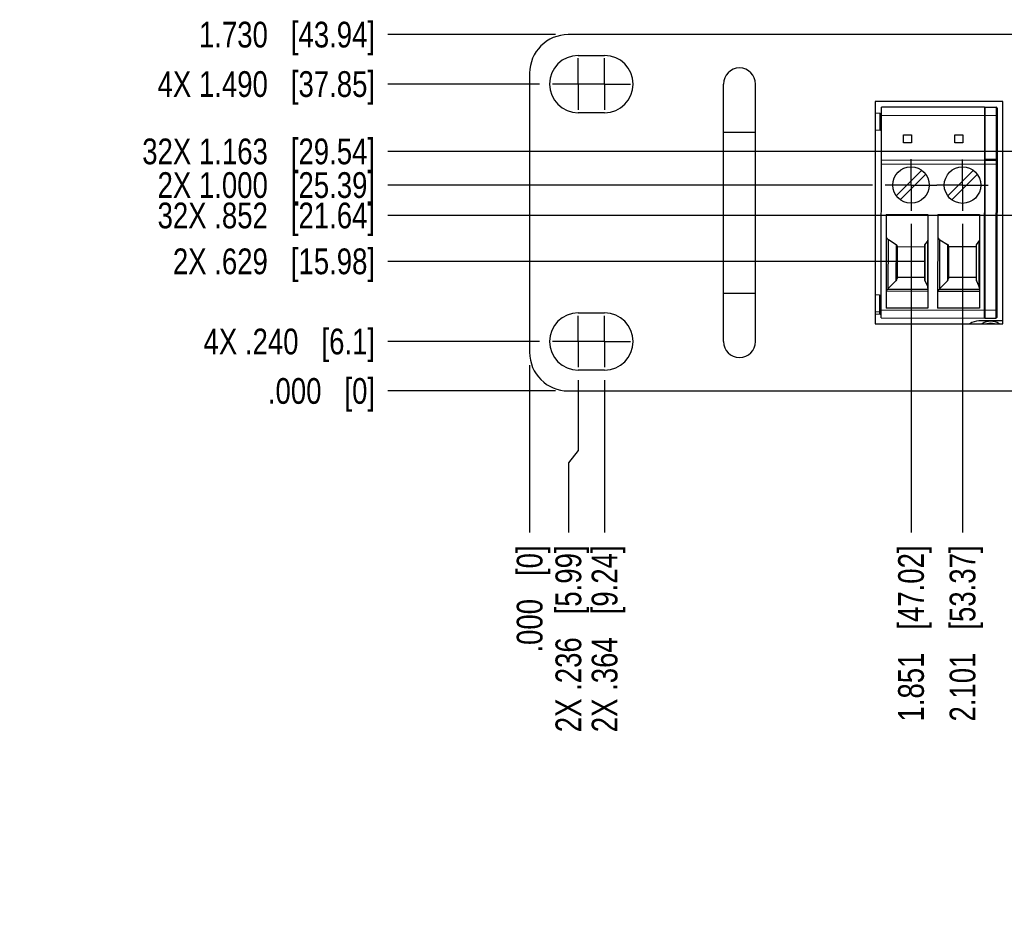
# Model space of a CAD drawing. Header units: inches. Extents: x 0 to 34, y 0 to 22.
# Tile 2 of 60: x 4.3 to 9, y 5 to 9.3. Entities that reach past the tile are written whole.
import ezdxf

# ---------------------------------------------------------------- set-up
doc = ezdxf.new("R2010")
doc.units = ezdxf.units.IN
doc.header["$LTSCALE"] = 1.87
doc.header["$MEASUREMENT"] = 0
doc.linetypes.add('CENTER', pattern=[0.6, 0.375, -0.075, 0.075, -0.075])
doc.layers.get('0').update_dxf_attribs({"linetype": 'CONTINUOUS'})
doc.layers.add('02___PRT_ALL_AXES', color=7, linetype='CONTINUOUS')
doc.layers.add('DIMENSIONS', color=7, linetype='CONTINUOUS')
doc.styles.get("Standard").update_dxf_attribs({"font": 'txt', "width": 0.8})
doc.dimstyles.new('DIMSTYLE_2', dxfattribs={"dimtxt": 0.125, "dimasz": 0.18, "dimexe": 0.18, "dimexo": 0.0625, "dimgap": 0.09, "dimtad": 0, "dimtih": 1, "dimtoh": 1, "dimdec": 3, "dimzin": 4, "dimdsep": 46, "dimtxsty": 'STANDARD', "dimblk": '_FILLED', "dimblk1": '_FILLED', "dimblk2": '_FILLED', "dimcen": 0.09, "dimadec": 0, "dimazin": 0, "dimtp": 0.01, "dimtm": 0.01, "dimtfac": 1, "dimtdec": 3, "dimtofl": 0, "dimtmove": 0, "dimatfit": 3, "dimldrblk": '_FILLED', "dimfxl": 1, "dimtolj": 1, "dimtzin": 4, "dimarcsym": 0})

# ---------------------------------------------------------------- blocks, each defined once
blk = doc.blocks.new('*D3')
at = {"layer": 'DIMENSIONS', "color": 2, "linetype": 'CONTINUOUS'}
blk.add_line((6.8613, 9.2752), (6.0488, 9.2752), dxfattribs=at)
at = {"layer": 'DIMENSIONS', "color": 2, "linetype": 'CONTINUOUS', "insert": (5.9863, 9.3377), "char_height": 0.125, "width": 1.325, "attachment_point": 3, "line_spacing_factor": 0.9}
blk.add_mtext('1.730{\\Ftxt.shx;\\W1.000000;\\H0.125000; }[43.94]', dxfattribs=at)
blk = doc.blocks.new('_FILLED')
at = {"color": 0, "linetype": 'BYBLOCK'}
blk.add_solid([(0, 0), (-1, 0.174), (-1, -0.174)], dxfattribs=at)
blk = doc.blocks.new('*D4')
at = {"layer": 'DIMENSIONS', "color": 2, "linetype": 'CONTINUOUS'}
blk.add_line((6.8613, 7.5452), (6.0488, 7.5452), dxfattribs=at)
at = {"layer": 'DIMENSIONS', "color": 2, "linetype": 'CONTINUOUS', "insert": (5.9863, 7.6077), "char_height": 0.125, "width": 0.825, "attachment_point": 3, "line_spacing_factor": 0.9}
blk.add_mtext('.000{\\Ftxt.shx;\\W1.000000;\\H0.125000; }[0]', dxfattribs=at)
blk = doc.blocks.new('*D5')
at = {"layer": 'DIMENSIONS', "color": 2, "linetype": 'CONTINUOUS'}
blk.add_line((25.7363, 7.6702), (25.7363, 6.8577), dxfattribs=at)
at = {"layer": 'DIMENSIONS', "color": 2, "linetype": 'CONTINUOUS', "insert": (25.6738, 6.7952), "char_height": 0.125, "width": 1.425, "attachment_point": 3, "rotation": 90, "line_spacing_factor": 0.9}
blk.add_mtext('19.000{\\Ftxt.shx;\\W1.000000;\\H0.125000; }[482.6]', dxfattribs=at)
blk = doc.blocks.new('*D6')
at = {"layer": 'DIMENSIONS', "color": 2, "linetype": 'CONTINUOUS'}
blk.add_line((6.7363, 7.6702), (6.7363, 6.8577), dxfattribs=at)
at = {"layer": 'DIMENSIONS', "color": 2, "linetype": 'CONTINUOUS', "insert": (6.6738, 6.7952), "char_height": 0.125, "width": 0.825, "attachment_point": 3, "rotation": 90, "line_spacing_factor": 0.9}
blk.add_mtext('.000{\\Ftxt.shx;\\W1.000000;\\H0.125000; }[0]', dxfattribs=at)
blk = doc.blocks.new('*D7')
at = {"layer": 'DIMENSIONS', "color": 2, "linetype": 'CONTINUOUS'}
for p, q in [((6.9721, 7.5976), (6.9721, 7.2557)), ((6.9721, 7.2557), (6.9244, 7.1964)), ((6.9244, 7.1964), (6.9244, 6.8577))]:
    blk.add_line(p, q, dxfattribs=at)
at = {"layer": 'DIMENSIONS', "color": 2, "linetype": 'CONTINUOUS', "insert": (6.8619, 6.7952), "char_height": 0.125, "width": 1.425, "attachment_point": 3, "rotation": 90, "line_spacing_factor": 0.9}
blk.add_mtext('2X .236{\\Ftxt.shx;\\W1.000000;\\H0.125000; }[5.99]', dxfattribs=at)
blk = doc.blocks.new('*D8')
at = {"layer": 'DIMENSIONS', "color": 2, "linetype": 'CONTINUOUS'}
blk.add_line((7.1001, 7.5976), (7.1001, 6.8577), dxfattribs=at)
at = {"layer": 'DIMENSIONS', "color": 2, "linetype": 'CONTINUOUS', "insert": (7.0376, 6.7952), "char_height": 0.125, "width": 1.425, "attachment_point": 3, "rotation": 90, "line_spacing_factor": 0.9}
blk.add_mtext('2X .364{\\Ftxt.shx;\\W1.000000;\\H0.125000; }[9.24]', dxfattribs=at)
blk = doc.blocks.new('*D9')
at = {"layer": 'DIMENSIONS', "color": 2, "linetype": 'CONTINUOUS'}
blk.add_line((8.5875, 8.3572), (8.5875, 6.8577), dxfattribs=at)
at = {"layer": 'DIMENSIONS', "color": 2, "linetype": 'CONTINUOUS', "insert": (8.525, 6.7952), "char_height": 0.125, "width": 1.325, "attachment_point": 3, "rotation": 90, "line_spacing_factor": 0.9}
blk.add_mtext('1.851{\\Ftxt.shx;\\W1.000000;\\H0.125000; }[47.02]', dxfattribs=at)
blk = doc.blocks.new('*D10')
at = {"layer": 'DIMENSIONS', "color": 2, "linetype": 'CONTINUOUS'}
blk.add_line((8.8375, 8.3569), (8.8375, 6.8577), dxfattribs=at)
at = {"layer": 'DIMENSIONS', "color": 2, "linetype": 'CONTINUOUS', "insert": (8.775, 6.7952), "char_height": 0.125, "width": 1.325, "attachment_point": 3, "rotation": 90, "line_spacing_factor": 0.9}
blk.add_mtext('2.101{\\Ftxt.shx;\\W1.000000;\\H0.125000; }[53.37]', dxfattribs=at)
blk = doc.blocks.new('*D11')
at = {"layer": 'DIMENSIONS', "color": 2, "linetype": 'CONTINUOUS'}
for p, q in [((25.5005, 7.5976), (25.5005, 7.2205)), ((25.5005, 7.2205), (25.5621, 7.1538)), ((25.5621, 7.1538), (25.5621, 6.8577))]:
    blk.add_line(p, q, dxfattribs=at)
at = {"layer": 'DIMENSIONS', "color": 2, "linetype": 'CONTINUOUS', "insert": (25.4996, 6.7952), "char_height": 0.125, "width": 1.825, "attachment_point": 3, "rotation": 90, "line_spacing_factor": 0.9}
blk.add_mtext('2X 18.764{\\Ftxt.shx;\\W1.000000;\\H0.125000; }[476.61]', dxfattribs=at)
blk = doc.blocks.new('*D12')
at = {"layer": 'DIMENSIONS', "color": 2, "linetype": 'CONTINUOUS'}
blk.add_line((25.3725, 7.5976), (25.3725, 6.8577), dxfattribs=at)
at = {"layer": 'DIMENSIONS', "color": 2, "linetype": 'CONTINUOUS', "insert": (25.31, 6.7952), "char_height": 0.125, "width": 1.825, "attachment_point": 3, "rotation": 90, "line_spacing_factor": 0.9}
blk.add_mtext('2X 18.636{\\Ftxt.shx;\\W1.000000;\\H0.125000; }[473.36]', dxfattribs=at)
blk = doc.blocks.new('*D13')
at = {"layer": 'DIMENSIONS', "color": 2, "linetype": 'CONTINUOUS'}
blk.add_line((24.0433, 8.3477), (24.0433, 6.8577), dxfattribs=at)
at = {"layer": 'DIMENSIONS', "color": 2, "linetype": 'CONTINUOUS', "insert": (23.9808, 6.7952), "char_height": 0.125, "width": 1.425, "attachment_point": 3, "rotation": 90, "line_spacing_factor": 0.9}
blk.add_mtext('17.307{\\Ftxt.shx;\\W1.000000;\\H0.125000; }[439.6]', dxfattribs=at)
blk = doc.blocks.new('*D14')
at = {"layer": 'DIMENSIONS', "color": 2, "linetype": 'CONTINUOUS'}
blk.add_line((6.7845, 7.7852), (6.0488, 7.7852), dxfattribs=at)
at = {"layer": 'DIMENSIONS', "color": 2, "linetype": 'CONTINUOUS', "insert": (5.9863, 7.8477), "char_height": 0.125, "width": 1.325, "attachment_point": 3, "line_spacing_factor": 0.9}
blk.add_mtext('4X .240{\\Ftxt.shx;\\W1.000000;\\H0.125000; }[6.1]', dxfattribs=at)
blk = doc.blocks.new('*D15')
at = {"layer": 'DIMENSIONS', "color": 2, "linetype": 'CONTINUOUS'}
blk.add_line((6.7845, 9.0352), (6.0488, 9.0352), dxfattribs=at)
at = {"layer": 'DIMENSIONS', "color": 2, "linetype": 'CONTINUOUS', "insert": (5.9863, 9.0977), "char_height": 0.125, "width": 1.625, "attachment_point": 3, "line_spacing_factor": 0.9}
blk.add_mtext('4X 1.490{\\Ftxt.shx;\\W1.000000;\\H0.125000; }[37.85]', dxfattribs=at)
blk = doc.blocks.new('*D16')
at = {"layer": 'DIMENSIONS', "color": 2, "linetype": 'CONTINUOUS'}
blk.add_line((8.3999, 8.5448), (6.0488, 8.5448), dxfattribs=at)
at = {"layer": 'DIMENSIONS', "color": 2, "linetype": 'CONTINUOUS', "insert": (5.9863, 8.6073), "char_height": 0.125, "width": 1.625, "attachment_point": 3, "line_spacing_factor": 0.9}
blk.add_mtext('2X 1.000{\\Ftxt.shx;\\W1.000000;\\H0.125000; }[25.39]', dxfattribs=at)
blk = doc.blocks.new('*D18')
at = {"layer": 'DIMENSIONS', "color": 2, "linetype": 'CONTINUOUS'}
blk.add_line((9.4073, 8.3113), (9.4073, 6.8577), dxfattribs=at)
at = {"layer": 'DIMENSIONS', "color": 2, "linetype": 'CONTINUOUS', "insert": (9.3448, 6.7952), "char_height": 0.125, "width": 1.625, "attachment_point": 3, "rotation": 90, "line_spacing_factor": 0.9}
blk.add_mtext('2X 2.671{\\Ftxt.shx;\\W1.000000;\\H0.125000; }[67.84]', dxfattribs=at)
blk = doc.blocks.new('*D20')
at = {"layer": 'DIMENSIONS', "color": 2, "linetype": 'CONTINUOUS'}
blk.add_line((9.325, 8.3972), (6.0488, 8.3972), dxfattribs=at)
at = {"layer": 'DIMENSIONS', "color": 2, "linetype": 'CONTINUOUS', "insert": (5.9863, 8.4597), "char_height": 0.125, "width": 1.625, "attachment_point": 3, "line_spacing_factor": 0.9}
blk.add_mtext('32X .852{\\Ftxt.shx;\\W1.000000;\\H0.125000; }[21.64]', dxfattribs=at)
blk = doc.blocks.new('*D21')
at = {"layer": 'DIMENSIONS', "color": 2, "linetype": 'CONTINUOUS'}
blk.add_line((9.325, 8.7082), (6.0488, 8.7082), dxfattribs=at)
at = {"layer": 'DIMENSIONS', "color": 2, "linetype": 'CONTINUOUS', "insert": (5.9863, 8.7707), "char_height": 0.125, "width": 1.725, "attachment_point": 3, "line_spacing_factor": 0.9}
blk.add_mtext('32X 1.163{\\Ftxt.shx;\\W1.000000;\\H0.125000; }[29.54]', dxfattribs=at)
blk = doc.blocks.new('*D36')
at = {"layer": 'DIMENSIONS', "color": 2, "linetype": 'CONTINUOUS'}
blk.add_line((8.6544, 8.1744), (6.0488, 8.1744), dxfattribs=at)
at = {"layer": 'DIMENSIONS', "color": 2, "linetype": 'CONTINUOUS', "insert": (5.9863, 8.2369), "char_height": 0.125, "width": 1.525, "attachment_point": 3, "line_spacing_factor": 0.9}
blk.add_mtext('2X .629{\\Ftxt.shx;\\W1.000000;\\H0.125000; }[15.98]', dxfattribs=at)

msp = doc.modelspace()

# ---------------------------------------------------------------- linework, layer by layer
at = {"color": 7, "linetype": 'CONTINUOUS'}
for p, q in [((25.5488, 9.2752), (6.9238, 9.2752)), ((6.9721, 9.1742), (7.1001, 9.1742)), ((6.7363, 9.0877), (6.7363, 7.7327)), ((7.6771, 7.7852), (7.6771, 9.0352)), ((7.8331, 7.7852), (7.8331, 9.0352)), ((8.4133, 8.9512), (8.4133, 7.8712)), ((9.0333, 8.9512), (8.4133, 8.9512)), ((9.0333, 7.8712), (9.0333, 8.9512)), ((7.1001, 8.8962), (6.9721, 8.8962)), ((8.4357, 8.8922), (8.4133, 8.8942)), ((8.4357, 8.8922), (8.4356, 8.812)), ((8.4429, 7.8994), (8.4443, 8.923)), ((8.9443, 8.9223), (8.4443, 8.923)), ((8.9443, 8.9223), (8.9429, 7.8987)), ((8.9468, 7.8987), (8.9482, 8.9223)), ((8.9482, 8.9223), (9.0014, 8.9222)), ((9.0014, 8.9222), (9, 7.8986)), ((9.0053, 8.9183), (9.0039, 7.9025)), ((8.4442, 8.8836), (9.0052, 8.8829)), ((7.6771, 8.8012), (7.8331, 8.8012)), ((8.4356, 8.812), (8.4133, 8.8101)), ((8.5503, 8.7496), (8.5504, 8.789)), ((8.5897, 8.7496), (8.5503, 8.7496)), ((8.5504, 8.789), (8.5898, 8.7889)), ((8.5898, 8.7889), (8.5897, 8.7496)), ((8.8003, 8.7493), (8.8004, 8.7886)), ((8.8397, 8.7492), (8.8003, 8.7493)), ((8.8004, 8.7886), (8.8398, 8.7886)), ((8.8398, 8.7886), (8.8397, 8.7492)), ((8.4439, 8.6671), (8.9439, 8.6664)), ((8.9439, 8.6703), (9.005, 8.6703)), ((8.9479, 8.6664), (9.001, 8.6663)), ((8.4439, 8.6474), (9.0049, 8.6466)), ((8.5158, 8.4928), (8.6397, 8.6164)), ((8.7658, 8.4925), (8.8897, 8.616)), ((8.6591, 8.5969), (8.5352, 8.4733)), ((8.9091, 8.5965), (8.7852, 8.473)), ((8.4672, 8.402), (8.4666, 7.9474)), ((8.4672, 8.402), (8.6699, 8.4017)), ((8.6699, 8.4017), (8.6693, 7.9472)), ((8.7172, 8.4016), (8.7166, 7.9471)), ((8.7172, 8.4016), (8.9199, 8.4014)), ((8.9199, 8.4014), (8.9193, 7.9468)), ((8.4773, 8.0422), (8.4776, 8.2798)), ((8.4776, 8.2798), (8.5149, 8.2562)), ((8.6553, 8.2545), (8.6671, 8.2704)), ((8.6671, 8.2704), (8.6668, 8.0564)), ((8.7273, 8.0419), (8.7276, 8.2795)), ((8.7276, 8.2795), (8.7649, 8.2559)), ((8.9053, 8.2542), (8.9171, 8.2701)), ((8.9171, 8.2701), (8.9168, 8.0561)), ((8.5149, 8.2562), (8.5146, 8.0795)), ((8.5201, 8.249), (8.5199, 8.0908)), ((8.5201, 8.2457), (8.654, 8.2455)), ((8.654, 8.2508), (8.6538, 8.0875)), ((8.6551, 8.0817), (8.6553, 8.2545)), ((8.7649, 8.2559), (8.7646, 8.0791)), ((8.7701, 8.2487), (8.7699, 8.0905)), ((8.904, 8.2452), (8.7701, 8.2454)), ((8.904, 8.2505), (8.9038, 8.0872)), ((8.9051, 8.0813), (8.9053, 8.2542)), ((8.5146, 8.0795), (8.4773, 8.0422)), ((8.6538, 8.0959), (8.5199, 8.0961)), ((8.6668, 8.0564), (8.6551, 8.0817)), ((8.7646, 8.0791), (8.7273, 8.0419)), ((8.9038, 8.0956), (8.7699, 8.0958)), ((8.9168, 8.0561), (8.9051, 8.0813)), ((8.4679, 8.0305), (8.4738, 8.0384)), ((8.4679, 8.0305), (8.6695, 8.0302)), ((8.6695, 8.0381), (8.4738, 8.0384)), ((8.7179, 8.0302), (8.7238, 8.038)), ((8.7179, 8.0302), (8.9195, 8.0299)), ((8.9195, 8.0378), (8.7238, 8.038)), ((7.6771, 8.0192), (7.8331, 8.0192)), ((8.4345, 8.0103), (8.4133, 8.0122)), ((8.4345, 8.0103), (8.4344, 7.9183)), ((8.443, 7.9387), (9.004, 7.938)), ((8.6693, 7.9472), (8.4666, 7.9474)), ((8.9193, 7.9468), (8.7166, 7.9471)), ((6.9721, 7.9242), (7.1001, 7.9242)), ((8.4344, 7.9301), (8.4133, 7.9283)), ((8.4344, 7.9183), (8.4133, 7.9165)), ((8.4429, 7.8994), (8.9429, 7.8987)), ((8.9468, 7.8987), (9, 7.8986)), ((8.4133, 7.8712), (9.0333, 7.8712)), ((9.0333, 7.8852), (8.9163, 7.8852)), ((7.1001, 7.6462), (6.9721, 7.6462)), ((6.9238, 7.5452), (25.5488, 7.5452))]:
    msp.add_line(p, q, dxfattribs=at)
for centre in [(8.5875, 8.5448), (8.8375, 8.5445)]:
    msp.add_circle(centre, 0.0886, dxfattribs=at)
for centre, radius, start, end in [((6.9238, 9.0877), 0.1875, 90, 180), ((6.9721, 9.0352), 0.139, 90, 270), ((7.1001, 9.0352), 0.139, 270, 90), ((7.7551, 9.0352), 0.078, 0, 180), ((8.4364, 8.9001), 0.00787, 264.9235, 359.9235), ((8.9482, 8.9184), 0.00394, 89.9235, 179.9235), ((9.0013, 8.9183), 0.00394, 359.9235, 89.9235), ((8.4362, 8.8042), 0.00787, 3.1378, 94.9235), ((8.9479, 8.6625), 0.00394, 89.9235, 179.9235), ((9.001, 8.6624), 0.00394, 359.9235, 89.9235), ((8.4352, 8.0182), 0.00787, 264.9235, 359.9235), ((6.9721, 7.7852), 0.139, 90, 270), ((7.1001, 7.7852), 0.139, 270, 90), ((8.4351, 7.9223), 0.00787, 3.1378, 94.9235), ((8.435, 7.9105), 0.00787, 3.1378, 94.9235), ((8.9468, 7.9026), 0.00394, 179.9235, 269.9235), ((9, 7.9025), 0.00394, 269.9235, 359.9235), ((8.9743, 7.8102), 0.0737, 55.8419, 124.1581), ((8.9743, 7.8102), 0.0637, 73.1999, 106.8001), ((8.9743, 7.8102), 0.062, 79.8597, 100.1403), ((7.7551, 7.7852), 0.078, 180, 360), ((6.9238, 7.7327), 0.1875, 180, 270)]:
    msp.add_arc(centre, radius, start, end, dxfattribs=at)
for centre, major_axis, ratio, start_param, end_param in [((8.5458, 8.294), (0.0787, -0.0001), 0.36397, 3.141593, 3.665191), ((8.591, 8.2779), (0.0787, -0.0001), 0.36397, -0.261799, 0), ((8.7958, 8.2937), (0.0787, -0.0001), 0.36397, 3.141593, 3.665191), ((8.841, 8.2776), (0.0787, -0.0001), 0.36397, -0.261799, 0), ((8.4808, 8.2491), (0.0394, -0.0001), 0.36397, 0, 0.523599), ((8.6934, 8.2508), (0.0394, -0.0001), 0.36397, 2.879793, 3.141593), ((8.7308, 8.2488), (0.0394, -0.0001), 0.36397, 0, 0.523599), ((8.9434, 8.2504), (0.0394, -0.0001), 0.36397, 2.879793, 3.141593), ((8.4806, 8.0909), (0.0394, -0.0001), 0.57735, -0.523599, 0), ((8.6932, 8.0875), (0.0394, -0.0001), 0.57735, 3.141593, 3.403392), ((8.7306, 8.0905), (0.0394, -0.0001), 0.57735, -0.523599, 0), ((8.9432, 8.0872), (0.0394, -0.0001), 0.57735, 3.141593, 3.403392), ((8.5454, 8.0267), (0.0787, -0.0001), 0.267949, 2.966422, 3.141593), ((8.5454, 8.0194), (0.0787, -0.0001), 0.57735, 2.617994, 2.713147), ((8.5907, 8.0447), (0.0787, -0.0001), 0.57735, 0, 0.261799), ((8.7954, 8.0264), (0.0787, -0.0001), 0.267949, 2.966422, 3.141593), ((8.7954, 8.019), (0.0787, -0.0001), 0.57735, 2.617994, 2.713147), ((8.8407, 8.0444), (0.0787, -0.0001), 0.57735, 0, 0.261799), ((8.9163, 7.8101), (0.053, -0.053), 0.999695, 2.356347, 2.977218)]:
    msp.add_ellipse(centre, major_axis=major_axis, ratio=ratio, start_param=start_param, end_param=end_param, dxfattribs=at)
at = {"layer": '02___PRT_ALL_AXES', "color": 7, "linetype": 'CENTER'}
for p, q in [((6.9721, 9.0352), (6.9721, 9.1603)), ((7.1001, 9.0352), (7.1001, 9.1603)), ((6.9721, 9.0352), (6.847, 9.0352)), ((6.9721, 9.0352), (6.9721, 8.9101)), ((6.9721, 9.0352), (6.975, 9.0352)), ((7.1001, 9.0352), (6.975, 9.0352)), ((7.1001, 9.0352), (7.1001, 8.9101)), ((7.1001, 9.0352), (7.2252, 9.0352)), ((8.5875, 8.5448), (8.5875, 8.6699)), ((8.8375, 8.5445), (8.8375, 8.6696)), ((8.5875, 8.5448), (8.4624, 8.5448)), ((8.5875, 8.5448), (8.5875, 8.4197)), ((8.5875, 8.5448), (8.7126, 8.5448)), ((8.8375, 8.5445), (8.7124, 8.5445)), ((8.8375, 8.5445), (8.8375, 8.4194)), ((8.8375, 8.5445), (8.9626, 8.5445)), ((6.9721, 7.7852), (6.9721, 7.9103)), ((7.1001, 7.7852), (7.1001, 7.9103)), ((6.9721, 7.7852), (6.847, 7.7852)), ((6.9721, 7.7852), (6.9721, 7.6601)), ((6.9721, 7.7852), (6.975, 7.7852)), ((7.1001, 7.7852), (6.975, 7.7852)), ((7.1001, 7.7852), (7.1001, 7.6601)), ((7.1001, 7.7852), (7.2252, 7.7852))]:
    msp.add_line(p, q, dxfattribs=at)

# ---------------------------------------------------------------- dimensions: what is measured, and where the dimension line sits
at = {"layer": 'DIMENSIONS', "color": 2, "linetype": 'CONTINUOUS'}
for feature_location, offset, dtype, origin, picture, middle in [((6.8613, 9.2752), (-0.8125, 0), 0, (6.9238, 7.5452), '*D3', (5.0238, 9.2752)), ((8.5875, 8.3572), (0, -1.4996), 1, (6.7363, 8.4197), '*D9', (8.7219, 5.8645)), ((8.8375, 8.3569), (0, -1.4992), 1, (6.7363, 8.4194), '*D10', (8.9719, 5.8645)), ((24.0433, 8.3477), (0, -1.49), 1, (6.7363, 8.4102), '*D13', (24.2002, 5.7698)), ((6.736328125, 7.67015625), (0, -0.8125), 1, (6.736328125, 7.73265625), '*D6', (6.848346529, 6.1591570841)), ((25.7363, 7.6702), (0, -0.8125), 1, (6.7363, 7.7327), '*D5', (25.8932, 5.7698)), ((6.861328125, 7.54515625), (-0.8125, 0), 0, (6.923828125, 7.54515625), '*D4', (5.323828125, 7.54515625))]:
    dim = msp.add_ordinate_dim(feature_location=feature_location, offset=offset, dtype=dtype, origin=origin, dimstyle='DIMSTYLE_2', dxfattribs=at)
    dim.commit()
    dim.dimension.update_dxf_attribs({"geometry": picture, "text_midpoint": middle})
for feature_location, offset, dtype, origin, text, picture, middle in [((6.7845, 9.0352), (-0.7357, 0), 0, (6.847, 7.5452), '4X <>', '*D15', (4.9738, 9.0352)), ((9.325, 8.7082), (-3.2762, 0), 0, (9.3875, 7.5452), '32X <>', '*D21', (4.8738, 8.7082)), ((8.3999, 8.5448), (-2.351, 0), 0, (8.4624, 7.5452), '2X <>', '*D16', (4.9738, 8.5448)), ((9.325, 8.3972), (-3.2762, 0), 0, (9.3875, 7.5452), '32X <>', '*D20', (4.9238, 8.3972)), ((9.4073, 8.3113), (0, -1.4536), 1, (6.7363, 8.3273), '2X <>', '*D18', (9.5418, 5.8039)), ((8.6544, 8.1744), (-2.6056, 0), 0, (8.7169, 7.5452), '2X <>', '*D36', (5.0238, 8.1744)), ((6.7845, 7.7852), (-0.7357, 0), 0, (6.847, 7.5452), '4X <>', '*D14', (5.1238, 7.7852)), ((6.972138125, 7.59755625), (-0.0477725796, -0.7399), 0, (6.736328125, 7.66005625), '2X <>', '*D7', (7.0363839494, 5.9038569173)), ((7.1001, 7.5976), (0, -0.7399), 1, (6.7363, 7.6601), '2X <>', '*D8', (7.2122, 5.9039)), ((25.500518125, 7.59755625), (0.0616204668, -0.7399), 0, (6.736328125, 7.66005625), '2X <>', '*D11', (25.7189643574, 5.7038569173)), ((25.3725, 7.5976), (0, -0.7399), 1, (6.7363, 7.6601), '2X <>', '*D12', (25.5293, 5.7039))]:
    dim = msp.add_ordinate_dim(feature_location=feature_location, offset=offset, dtype=dtype, origin=origin, text=text, dimstyle='DIMSTYLE_2', dxfattribs=at)
    dim.commit()
    dim.dimension.update_dxf_attribs({"geometry": picture, "text_midpoint": middle})

doc.saveas('drawing.dxf')
